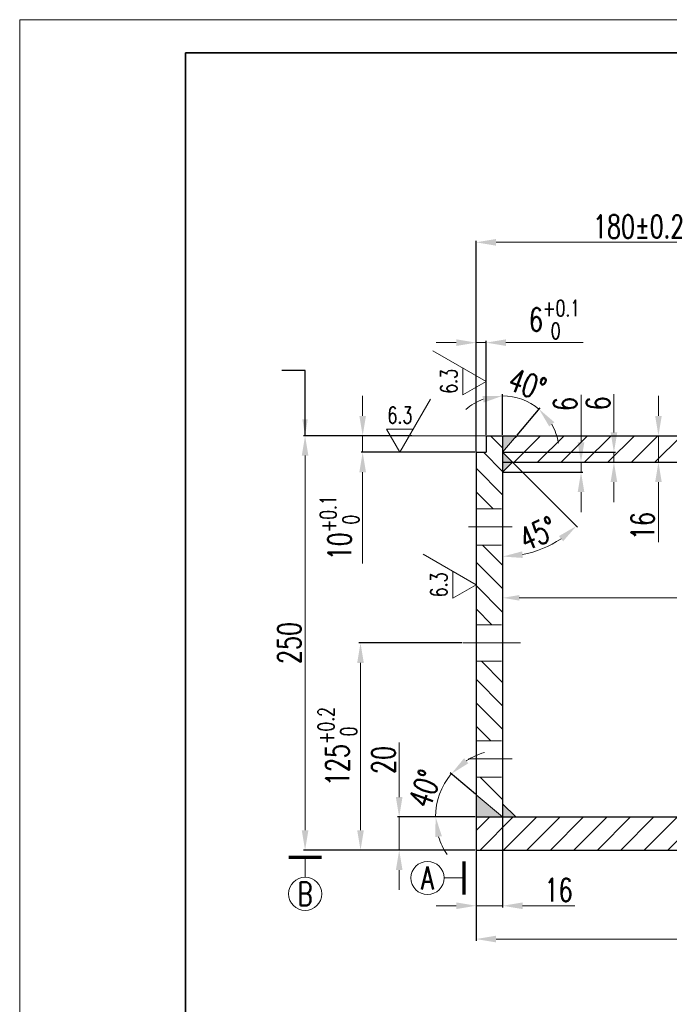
# Model space of a CAD drawing. Header units: millimetres. Extents: x -100 to 1580, y -20 to 1168.
# Tile 2 of 4: x -100 to 292, y 574 to 1168. Entities that reach past the tile are written whole.
import ezdxf
from ezdxf.enums import TextEntityAlignment as Align

# ---------------------------------------------------------------- set-up
doc = ezdxf.new("R2010")
doc.units = ezdxf.units.MM
doc.header["$LTSCALE"] = 1.2
doc.linetypes.add('CENTER', pattern=[50.8, 31.75, -6.35, 6.35, -6.35])
doc.linetypes.add('DASHED', pattern=[19.05, 12.7, -6.35])
for name, color, linetype, lineweight in [('3中心线层', 1, 'CENTER', 35), ('4虚线层', 6, 'DASHED', 35), ('5剖面线层', 2, 'Continuous', 15), ('7标注层', 4, 'Continuous', 15), ('YGJ波浪线', 3, 'Continuous', 15), ('YGJ粗实线', 7, 'Continuous', 35), ('YGJ细实线', 3, 'Continuous', 15), ('尺寸线', 4, 'Continuous', 15), ('粗实线', 7, 'Continuous', 30), ('细实线', 2, 'Continuous', 15)]:
    doc.layers.add(name, color=color, linetype=linetype, lineweight=lineweight)
doc.styles.add('HC_GBDIM', font='romans', dxfattribs={"width": 0.667, "bigfont": 'gbcbig'})
doc.styles.add('TH_GBDIM', font='romans.shx', dxfattribs={"width": 0.8, "bigfont": 'gbcbig.shx'})
doc.styles.add('标准', font='romans.shx', dxfattribs={"width": 0.7, "bigfont": 'hzdx.shx'})
doc.dimstyles.new('1比4', dxfattribs={"dimtxt": 14, "dimasz": 12, "dimexe": 1, "dimexo": 0.5, "dimgap": 2.5, "dimtad": 1, "dimdsep": 46, "dimtxsty": '标准', "dimcen": 0, "dimclrd": 256, "dimclrt": 256, "dimadec": 0, "dimazin": 0, "dimtfac": 1, "dimtmove": 0, "dimatfit": 0, "dimfxl": 1, "dimtolj": 1, "dimtzin": 0, "dimlwd": -1, "dimarcsym": 0})
doc.dimstyles.new('HC_GBDIM', dxfattribs={"dimtxt": 3.5, "dimasz": 2.5, "dimexe": 2, "dimexo": 0, "dimgap": 1.5, "dimtad": 1, "dimdec": 1, "dimzin": 0, "dimdsep": 46, "dimtxsty": 'HC_GBDIM', "dimcen": 2.5, "dimclrd": 3, "dimclre": 3, "dimclrt": 2, "dimadec": 0, "dimazin": 0, "dimtfac": 0.714286, "dimtdec": 1, "dimtmove": 0, "dimatfit": 3, "dimfxl": 1, "dimtzin": 0, "dimlwd": -1, "dimlwe": -1, "dimarcsym": 0})
doc.dimstyles.new('TH_GBDIM', dxfattribs={"dimscale": 4, "dimtxt": 3.5, "dimasz": 2.5, "dimexe": 2, "dimexo": 0, "dimgap": 1.5, "dimtad": 1, "dimdec": 1, "dimzin": 0, "dimdsep": 46, "dimtxsty": 'TH_GBDIM', "dimcen": 2.5, "dimadec": 0, "dimazin": 0, "dimtfac": 0.714286, "dimtdec": 1, "dimtmove": 0, "dimatfit": 3, "dimfxl": 1, "dimtolj": 1, "dimtzin": 0, "dimarcsym": 0})

# ---------------------------------------------------------------- blocks, each defined once
blk = doc.blocks.new('*U119')
at = {"layer": 'YGJ粗实线'}
for p in [(0, 0), (390, 287)]:
    blk.add_line(p, (0, 287), dxfattribs=at)
at = {"layer": 'YGJ细实线'}
for p, q in [((-25, -5), (-25, 292)), ((395, 292), (-25, 292)), ((-25, 292), (-25, 287))]:
    blk.add_line(p, q, dxfattribs=at)
blk = doc.blocks.new('*D445')
at = {"layer": '7标注层', "color": 0, "lineweight": -2, "ltscale": 7}
for p, q in [((175.13, 950.68), (175.13, 974.17)), ((181.13, 917.5), (181.13, 974.17))]:
    blk.add_line(p, q, dxfattribs=at)
at = {"layer": '7标注层', "ltscale": 7}
for p, q in [((163.13, 973.17), (151.13, 973.17)), ((181.13, 973.17), (175.13, 973.17)), ((193.13, 973.17), (239.72, 973.17))]:
    blk.add_line(p, q, dxfattribs=at)
at = {"layer": '7标注层'}
for points in [[(163.13, 971.17), (163.13, 975.17), (175.13, 973.17)], [(193.13, 975.17), (193.13, 971.17), (181.13, 973.17)]]:
    blk.add_solid(points, dxfattribs=at)
at = {"layer": '7标注层', "insert": (222.42, 987.11), "char_height": 14, "attachment_point": 5, "style": '标准'}
blk.add_mtext('\\A1;6{}{{\\H0.7x;{\\S+0.1^  0;}}{}}', dxfattribs=at)
blk = doc.blocks.new('*D351')
at = {"layer": '7标注层', "ltscale": 7}
for p, q in [((106.75, 929), (106.75, 941)), ((106.75, 917), (106.75, 907)), ((106.75, 895), (106.75, 840.02))]:
    blk.add_line(p, q, dxfattribs=at)
at = {"layer": '7标注层', "color": 0, "lineweight": -2, "ltscale": 7}
for p, q in [((134.9, 917), (105.75, 917)), ((174.63, 907), (105.75, 907))]:
    blk.add_line(p, q, dxfattribs=at)
at = {"layer": '7标注层'}
for points in [[(104.75, 929), (108.75, 929), (106.75, 917)], [(108.75, 895), (104.75, 895), (106.75, 907)]]:
    blk.add_solid(points, dxfattribs=at)
at = {"layer": '7标注层', "insert": (92.82, 861.51), "char_height": 14, "attachment_point": 5, "rotation": 90, "style": '标准'}
blk.add_mtext('\\A1;10{}{{\\H0.7x;{\\S+0.1^  0;}}{}}', dxfattribs=at)
blk = doc.blocks.new('*D352')
at = {"layer": '7标注层', "ltscale": 7}
for p, q in [((128.76, 699), (128.76, 731.87)), ((128.76, 667), (128.76, 687)), ((128.76, 655), (128.76, 643))]:
    blk.add_line(p, q, dxfattribs=at)
at = {"layer": '7标注层', "color": 0, "lineweight": -2, "ltscale": 7}
for p, q in [((174.63, 687), (127.76, 687)), ((174.63, 667), (127.76, 667))]:
    blk.add_line(p, q, dxfattribs=at)
at = {"layer": '7标注层'}
for points in [[(126.76, 699), (130.76, 699), (128.76, 687)], [(130.76, 655), (126.76, 655), (128.76, 667)]]:
    blk.add_solid(points, dxfattribs=at)
at = {"layer": '7标注层', "insert": (119.26, 721.44), "char_height": 14, "attachment_point": 5, "rotation": 90, "style": '标准'}
blk.add_mtext('\\A1;20{}{{\\H0.7x;}{}}', dxfattribs=at)
blk = doc.blocks.new('*D354')
at = {"layer": '7标注层', "color": 0, "lineweight": -2, "ltscale": 7}
for p, q in [((136.48, 917), (71.04, 917)), ((174.63, 667), (71.04, 667))]:
    blk.add_line(p, q, dxfattribs=at)
at = {"layer": '7标注层', "ltscale": 7}
blk.add_line((72.04, 679), (72.04, 905), dxfattribs=at)
at = {"layer": '7标注层'}
for points in [[(74.04, 905), (70.04, 905), (72.04, 917)], [(70.04, 679), (74.04, 679), (72.04, 667)]]:
    blk.add_solid(points, dxfattribs=at)
at = {"layer": '7标注层', "insert": (62.54, 792), "char_height": 14, "attachment_point": 5, "rotation": 90, "style": '标准'}
blk.add_mtext('\\A1;250{}{{\\H0.7x;}{}}', dxfattribs=at)
blk = doc.blocks.new('*D355')
at = {"layer": '7标注层', "color": 0, "lineweight": -2, "ltscale": 7}
for p, q in [((166.75, 792), (104.45, 792)), ((174.63, 667), (104.45, 667))]:
    blk.add_line(p, q, dxfattribs=at)
at = {"layer": '7标注层', "ltscale": 7}
blk.add_line((105.45, 679), (105.45, 780), dxfattribs=at)
at = {"layer": '7标注层'}
for points in [[(107.45, 780), (103.45, 780), (105.45, 792)], [(103.45, 679), (107.45, 679), (105.45, 667)]]:
    blk.add_solid(points, dxfattribs=at)
at = {"layer": '7标注层', "insert": (91.52, 729.5), "char_height": 14, "attachment_point": 5, "rotation": 90, "style": '标准'}
blk.add_mtext('\\A1;125{}{{\\H0.7x;{\\S+0.2^  0;}}{}}', dxfattribs=at)
blk = doc.blocks.new('*D357')
at = {"layer": '7标注层', "color": 0, "lineweight": -2, "ltscale": 7}
for p, q in [((175.13, 907.5), (175.13, 1034.69)), ((355.13, 917.5), (355.13, 1034.69))]:
    blk.add_line(p, q, dxfattribs=at)
at = {"layer": '7标注层', "ltscale": 7}
blk.add_line((187.13, 1033.69), (343.13, 1033.69), dxfattribs=at)
at = {"layer": '7标注层'}
for points in [[(187.13, 1035.69), (187.13, 1031.69), (175.13, 1033.69)], [(343.13, 1031.69), (343.13, 1035.69), (355.13, 1033.69)]]:
    blk.add_solid(points, dxfattribs=at)
at = {"layer": '7标注层', "insert": (273.05, 1043.19), "char_height": 14, "attachment_point": 5, "style": '标准'}
blk.add_mtext('\\A1;180{}{{\\H0.7x;{\\H1.4x;\\A1%%p0.2}}{}}', dxfattribs=at)
blk = doc.blocks.new('*D440')
at = {"layer": '7标注层', "color": 0, "lineweight": -2, "ltscale": 7}
for p, q in [((191.13, 686.5), (191.13, 632.45)), ((175.13, 666.5), (175.13, 632.45))]:
    blk.add_line(p, q, dxfattribs=at)
at = {"layer": '7标注层', "ltscale": 7}
for p, q in [((163.13, 633.45), (151.13, 633.45)), ((191.13, 633.45), (175.13, 633.45)), ((203.13, 633.45), (234.6, 633.45))]:
    blk.add_line(p, q, dxfattribs=at)
at = {"layer": '7标注层'}
for points in [[(163.13, 631.45), (163.13, 635.45), (175.13, 633.45)], [(203.13, 635.45), (203.13, 631.45), (191.13, 633.45)]]:
    blk.add_solid(points, dxfattribs=at)
at = {"layer": '7标注层', "insert": (224.86, 642.95), "char_height": 14, "attachment_point": 5, "style": '标准'}
blk.add_mtext('\\A1;16{}{{\\H0.7x;}{}}', dxfattribs=at)
blk = doc.blocks.new('*D444')
at = {"layer": '7标注层', "ltscale": 7}
for p, q in [((285.06, 929), (285.06, 941)), ((285.06, 917), (285.06, 901)), ((285.06, 889), (285.06, 852.84))]:
    blk.add_line(p, q, dxfattribs=at)
at = {"layer": '7标注层', "color": 0, "lineweight": -2, "ltscale": 7}
for p, q in [((273.54, 917), (286.06, 917)), ((273.54, 901), (286.06, 901))]:
    blk.add_line(p, q, dxfattribs=at)
at = {"layer": '7标注层'}
for points in [[(283.06, 929), (287.06, 929), (285.06, 917)], [(287.06, 889), (283.06, 889), (285.06, 901)]]:
    blk.add_solid(points, dxfattribs=at)
at = {"layer": '7标注层', "insert": (275.56, 862.57), "char_height": 14, "attachment_point": 5, "rotation": 90, "style": '标准'}
blk.add_mtext('\\A1;16{}{{\\H0.7x;}{}}', dxfattribs=at)
blk = doc.blocks.new('*D378')
at = {"layer": '7标注层', "color": 0, "lineweight": -2, "ltscale": 7}
for p, q in [((175.13, 666.5), (175.13, 612.37)), ((575.13, 666.5), (575.13, 612.37))]:
    blk.add_line(p, q, dxfattribs=at)
at = {"layer": '7标注层', "ltscale": 7}
blk.add_line((187.13, 613.37), (563.13, 613.37), dxfattribs=at)
at = {"layer": '7标注层'}
for points in [[(187.13, 615.37), (187.13, 611.37), (175.13, 613.37)], [(563.13, 611.37), (563.13, 615.37), (575.13, 613.37)]]:
    blk.add_solid(points, dxfattribs=at)
at = {"layer": '7标注层', "insert": (375.13, 622.87), "char_height": 14, "attachment_point": 5, "style": '标准'}
blk.add_mtext('\\A1;400', dxfattribs=at)
blk = doc.blocks.new('粗糙度')
at = {"layer": '尺寸线'}
for p, q in [((0, 0), (4.62, 8)), ((0, 0), (-2.02, 3.5)), ((-2.02, 3.5), (2.02, 3.5))]:
    blk.add_line(p, q, dxfattribs=at)
at = {"layer": '尺寸线', "lineweight": -3, "style": '标准', "width": 0.7}
blk.add_attdef('粗糙度', text='', height=2.5, dxfattribs=at).set_placement((0.01, 5.6), align=Align.MIDDLE)
blk = doc.blocks.new('*D439')
at = {"layer": '7标注层', "color": 0, "lineweight": -2, "ltscale": 7}
for p, q in [((174.75, 700.75), (159.42, 713.62)), ((174.63, 687), (149.73, 687))]:
    blk.add_line(p, q, dxfattribs=at)
at = {"layer": '7标注层', "ltscale": 7}
for start, end in [(105.83739, 122.9187), (140, 180), (197.0813, 214.16261)]:
    blk.add_arc((191.13, 687), 40.4, start, end, dxfattribs=at)
at = {"layer": '7标注层'}
for points in [[(167.85, 722.42), (170.5, 719.42), (160.18, 712.97)], [(154.49, 675.43), (150.53, 674.84), (150.73, 687)]]:
    blk.add_solid(points, dxfattribs=at)
at = {"layer": '7标注层', "insert": (144.24, 704.07), "char_height": 14, "attachment_point": 5, "rotation": 70, "style": '标准'}
blk.add_mtext('\\A1;40%%d', dxfattribs=at)
blk = doc.blocks.new('*D441')
at = {"layer": '7标注层', "color": 0, "lineweight": -2, "ltscale": 7}
for p, q in [((197.48, 900.65), (236.3, 861.83)), ((191.13, 894.5), (191.13, 843.12))]:
    blk.add_line(p, q, dxfattribs=at)
at = {"layer": '7标注层', "ltscale": 7}
blk.add_arc((191.13, 907), 62.88, 280.95068, 304.04932, dxfattribs=at)
at = {"layer": '7标注层'}
for points in [[(227.61, 853.36), (225.07, 856.45), (235.59, 862.54)], [(202.89, 847.26), (203.27, 843.28), (191.13, 844.12)]]:
    blk.add_solid(points, dxfattribs=at)
at = {"layer": '7标注层', "insert": (212.44, 858.06), "char_height": 14, "attachment_point": 5, "rotation": 23.52744, "style": '标准'}
blk.add_mtext('\\A1;45%%d', dxfattribs=at)
blk = doc.blocks.new('*D442')
at = {"layer": '7标注层', "ltscale": 7}
for p, q in [((238.38, 913), (238.38, 941.6)), ((238.38, 895), (238.38, 901)), ((238.38, 883), (238.38, 871))]:
    blk.add_line(p, q, dxfattribs=at)
at = {"layer": '7标注层', "color": 0, "lineweight": -2, "ltscale": 7}
for p, q in [((197.63, 901), (239.38, 901)), ((191.63, 895), (239.38, 895))]:
    blk.add_line(p, q, dxfattribs=at)
at = {"layer": '7标注层'}
for points in [[(236.38, 913), (240.38, 913), (238.38, 901)], [(240.38, 883), (236.38, 883), (238.38, 895)]]:
    blk.add_solid(points, dxfattribs=at)
at = {"layer": '7标注层', "insert": (228.88, 936.07), "char_height": 14, "attachment_point": 5, "rotation": 90, "style": '标准'}
blk.add_mtext('\\A1;6', dxfattribs=at)
blk = doc.blocks.new('*D443')
at = {"layer": '7标注层', "ltscale": 7}
for p, q in [((258.22, 919), (258.22, 942.07)), ((258.22, 901), (258.22, 907)), ((258.22, 889), (258.22, 877))]:
    blk.add_line(p, q, dxfattribs=at)
at = {"layer": '7标注层', "color": 0, "lineweight": -2, "ltscale": 7}
for p, q in [((191.63, 907), (259.22, 907)), ((197.63, 901), (259.22, 901))]:
    blk.add_line(p, q, dxfattribs=at)
at = {"layer": '7标注层'}
for points in [[(256.22, 919), (260.22, 919), (258.22, 907)], [(260.22, 889), (256.22, 889), (258.22, 901)]]:
    blk.add_solid(points, dxfattribs=at)
at = {"layer": '7标注层', "insert": (248.72, 936.54), "char_height": 14, "attachment_point": 5, "rotation": 90, "style": '标准'}
blk.add_mtext('\\A1;6', dxfattribs=at)
blk = doc.blocks.new('*D472')
at = {"layer": '7标注层', "color": 0, "lineweight": -2, "ltscale": 7}
for p, q in [((191.13, 917.5), (191.13, 942.1)), ((199.84, 917.39), (213.69, 933.89))]:
    blk.add_line(p, q, dxfattribs=at)
at = {"layer": '7标注层', "ltscale": 7}
for start, end in [(110.27363, 130.54725), (50, 90), (9.45275, 29.72637)]:
    blk.add_arc((191.13, 907), 34.09, start, end, dxfattribs=at)
at = {"layer": '7标注层'}
for points in [[(179.67, 937.01), (178.97, 940.95), (191.13, 941.1)], [(222.27, 925.19), (219.2, 922.63), (213.04, 933.12)]]:
    blk.add_solid(points, dxfattribs=at)
at = {"layer": '7标注层', "insert": (206.04, 947.97), "char_height": 14, "attachment_point": 5, "rotation": 340, "style": '标准'}
blk.add_mtext('\\A1;40%%d', dxfattribs=at)
blk = doc.blocks.new('*D503')
at = {"layer": 'YGJ细实线', "color": 3}
for p, q in [((750.13, 700.43), (773.51, 720.05)), ((750.13, 687), (785.54, 687))]:
    blk.add_line(p, q, dxfattribs=at)
for start, end in [(53.22962, 66.45924), (0, 40), (333.54076, 346.77038)]:
    blk.add_arc((734.13, 687), 43.41, start, end, dxfattribs=at)
for points in [[(758.97, 720.56), (761.26, 722.98), (767.38, 714.9)], [(778.04, 676.88), (774.73, 677.26), (777.54, 687)]]:
    blk.add_solid(points, dxfattribs=at)
at = {"layer": 'YGJ细实线', "color": 2, "insert": (787.13, 706.3), "char_height": 14, "attachment_point": 5, "rotation": 290, "style": '标准', "bg_fill": 3, "box_fill_scale": 1.1, "bg_fill_color": 256, "bg_fill_true_color": 13158600, "bg_fill_transparency": 0}
blk.add_mtext('40%%d', dxfattribs=at)
blk = doc.blocks.new('*D517')
at = {"layer": 'YGJ细实线', "color": 3}
for p, q in [((445.13, 901), (445.13, 811.21)), ((191.13, 873), (191.13, 811.21)), ((201.13, 819.21), (435.13, 819.21))]:
    blk.add_line(p, q, dxfattribs=at)
for points in [[(201.13, 820.88), (201.13, 817.55), (191.13, 819.21)], [(435.13, 817.55), (435.13, 820.88), (445.13, 819.21)]]:
    blk.add_solid(points, dxfattribs=at)
at = {"layer": 'YGJ细实线', "color": 2, "insert": (318.13, 832.21), "char_height": 14, "attachment_point": 5, "style": '标准', "bg_fill": 3, "box_fill_scale": 1.1, "bg_fill_color": 256, "bg_fill_true_color": 13158600, "bg_fill_transparency": 0}
blk.add_mtext('254', dxfattribs=at)

msp = doc.modelspace()

# ---------------------------------------------------------------- hatches: boundary and pattern name
at = {"layer": '5剖面线层', "ltscale": 7}
h = msp.add_hatch(dxfattribs=at)
h.set_pattern_fill('_U', color=256, scale=10, angle=315, style=0, pattern_type=0)
h.set_pattern_definition([(315, (-90.312, 31.427), (7.07107, 7.07107), [])])
h.paths.add_polyline_path([(191.131, 917.004), (181.131, 917.004), (181.131, 907.004), (175.131, 907.004), (175.131, 873.004), (191.131, 873.004)])
h.paths.add_polyline_path([(191.131, 851.004), (175.131, 851.004), (175.131, 803.004), (191.131, 803.004)])
h.paths.add_polyline_path([(191.131, 781.004), (175.131, 781.004), (175.131, 733.004), (191.131, 733.004)])
h.paths.add_polyline_path([(191.131, 711.004), (175.131, 711.004), (175.131, 700.43), (191.131, 687.004)])
h = msp.add_hatch(dxfattribs=at)
h.set_pattern_fill('_USER', color=2, scale=10, angle=45, style=0, pattern_type=0)
h.set_pattern_definition([(45, (-10, 0), (-7.07107, 7.07107), [])])
h.paths.add_polyline_path([(301.131, 901.004), (301.131, 917.004), (199.522, 917.004), (191.131, 907.004), (197.131, 901.004), (200.645, 901.004)])
h.paths.add_polyline_path([(309.131, 917.004), (309.131, 901.004), (320.131, 901.004), (320.131, 917.004)])
h.paths.add_polyline_path([(412.971, 917.004), (410.131, 917.004), (410.131, 901.004), (409.131, 901.004), (409.131, 917.004), (410.131, 917.004), (412.971, 917.004), (430.131, 917.004), (445.131, 917.004), (445.131, 913.757), (444.534, 914.004), (430.131, 914.004), (430.131, 917.004)])
h.paths.add_polyline_path([(401.131, 901.004), (401.131, 917.004), (390.131, 917.004), (390.131, 901.004)])
h.paths.add_polyline_path([(434.631, 901.004), (434.631, 911.704), (434.921, 913.704), (434.621, 914.004), (430.131, 914.004), (430.131, 917.004), (412.971, 917.004), (410.131, 917.004), (410.131, 901.004)])
h.paths.add_polyline_path([(440.341, 913.704), (440.631, 911.704), (440.631, 901.004), (445.131, 901.004), (445.131, 913.757), (444.534, 914.004), (440.641, 914.004)])
h.paths.add_polyline_path([(410.131, 917.004), (409.131, 917.004), (409.131, 901.004), (410.131, 901.004)], flags=16)
h.paths.add_polyline_path([(430.131, 917.004), (430.131, 914.004), (444.534, 914.004), (445.131, 913.757), (445.131, 917.004)], flags=16)
at = {"layer": 'YGJ细实线'}
h = msp.add_hatch(color=256, dxfattribs=at)
h.dxf.hatch_style = 1
h.paths.add_polyline_path([(191.131, 917.004), (191.131, 907.004), (199.522, 917.004)])
h = msp.add_hatch(color=256, dxfattribs=at)
h.dxf.hatch_style = 1
h.paths.add_polyline_path([(191.131, 901.004), (197.131, 901.004), (191.131, 907.004)])
h.paths.add_polyline_path([(191.131, 895.004), (197.131, 901.004), (191.131, 901.004)])
h = msp.add_hatch(color=256, dxfattribs=at)
h.dxf.hatch_style = 1
h.paths.add_polyline_path([(175.131, 700.43), (175.131, 687.004), (191.131, 687.004)])
h = msp.add_hatch(color=256, dxfattribs=at)
h.dxf.hatch_style = 1
h.paths.add_polyline_path([(191.131, 687.004), (199.131, 687.004), (191.131, 695.004)])
at = {"layer": '细实线', "ltscale": 7}
h = msp.add_hatch(dxfattribs=at)
h.set_pattern_fill('_U', color=256, scale=10, angle=45, style=0, pattern_type=0)
h.set_pattern_definition([(45, (-59.912, 47.743), (-7.07107, 7.07107), [])])
h.paths.add_polyline_path([(550.131, 667.004), (550.131, 685.004), (548.131, 687.004), (445.131, 687.004), (445.131, 667.004)])
h.paths.add_polyline_path([(705.131, 667.004), (705.131, 687.004), (602.131, 687.004), (600.131, 685.004), (600.131, 667.004)])
h.paths.add_polyline_path([(725.131, 687.004), (725.131, 667.004), (750.131, 667.004), (750.131, 687.004)])
h.paths.add_polyline_path([(387.131, 687.004), (387.131, 667.004), (425.131, 667.004), (425.131, 687.004)])
h.paths.add_polyline_path([(323.131, 667.004), (323.131, 687.004), (175.131, 687.004), (175.131, 667.004)])

# ---------------------------------------------------------------- linework, layer by layer
at = {"layer": '3中心线层', "lineweight": 15}
for p, q in [((170.46, 862.004), (196.967, 862.004)), ((167.25, 792.004), (201.844, 792.004)), ((170.46, 722.004), (196.967, 722.004))]:
    msp.add_line(p, q, dxfattribs=at)
at = {"layer": '4虚线层', "lineweight": 15}
for p, q in [((175.131, 873.004), (191.131, 873.004)), ((175.131, 851.004), (191.131, 851.004)), ((175.131, 803.004), (191.131, 803.004)), ((175.131, 781.004), (191.131, 781.004)), ((175.131, 733.004), (191.131, 733.004)), ((175.131, 711.004), (191.131, 711.004))]:
    msp.add_line(p, q, dxfattribs=at)
at = {"layer": '7标注层', "ltscale": 7}
msp.add_line((181.131, 917.004), (135.404, 917.004), dxfattribs=at)
at = {"layer": 'YGJ细实线'}
for p, q in [((191.131, 907.004), (199.522, 917.004)), ((197.131, 901.004), (191.131, 907.004)), ((191.131, 901.004), (191.131, 895.004)), ((191.131, 895.004), (197.131, 901.004)), ((191.131, 687.004), (175.131, 700.43)), ((199.131, 687.004), (191.131, 695.004))]:
    msp.add_line(p, q, dxfattribs=at)
at = {"layer": '粗实线', "ltscale": 7}
for p, q in [((181.131, 917.004), (255.003, 917.004)), ((181.131, 917.004), (181.131, 907.004)), ((191.131, 917.004), (191.131, 687.004)), ((255.003, 917.004), (445.131, 917.004)), ((175.131, 907.004), (175.131, 667.004)), ((175.131, 907.004), (181.131, 907.004)), ((191.131, 901.004), (445.131, 901.004)), ((175.131, 687.004), (255.003, 687.004)), ((255.003, 687.004), (750.131, 687.004)), ((175.131, 667.004), (255.003, 667.004)), ((255.003, 667.004), (750.131, 667.004))]:
    msp.add_line(p, q, dxfattribs=at)
at = {"layer": '细实线'}
for p, q in [((72.087, 662.59), (72.087, 650.604)), ((167.795, 650.216), (155.809, 650.216))]:
    msp.add_line(p, q, dxfattribs=at)
at = {"layer": '细实线', "const_width": 2}
for points in [[(62.087, 662.59), (62.087, 662.59), (82.086, 662.59)], [(167.795, 660.216), (167.795, 660.216), (167.795, 640.216)]]:
    msp.add_lwpolyline(points, dxfattribs=at)
at = {"layer": '细实线'}
for centre in [(145.809, 650.216), (72.087, 640.604)]:
    msp.add_circle(centre, 10, dxfattribs=at)

# ---------------------------------------------------------------- block references
at = {"layer": 'YGJ波浪线', "xscale": 4, "yscale": 4, "zscale": 4}
msp.add_blockref('*U119', (0, 0), dxfattribs=at)
at = {"layer": '尺寸线'}
ref = msp.add_blockref('粗糙度', (181.131, 949.802), dxfattribs=dict(at, xscale=4, yscale=4, zscale=4, rotation=90))
ref.add_attrib('粗糙度', '6.3', dxfattribs={"lineweight": -3, "height": 10, "rotation": 270, "style": '标准', "text_generation_flag": 6, "width": 0.7}).set_placement((158.718, 949.826), align=Align.MIDDLE)
ref = msp.add_blockref('粗糙度', (129.188, 907.004), dxfattribs=dict(at, xscale=4, yscale=4, zscale=4))
ref.add_attrib('粗糙度', '6.3', dxfattribs={"lineweight": -3, "height": 10, "rotation": 180, "style": '标准', "text_generation_flag": 6, "width": 0.7}).set_placement((129.212, 929.417), align=Align.MIDDLE)
ref = msp.add_blockref('粗糙度', (175.131, 827.004), dxfattribs=dict(at, xscale=4, yscale=4, zscale=4, rotation=90))
ref.add_attrib('粗糙度', '6.3', dxfattribs={"lineweight": -3, "height": 10, "rotation": 270, "style": '标准', "text_generation_flag": 6, "width": 0.7}).set_placement((152.718, 827.028), align=Align.MIDDLE)

# ---------------------------------------------------------------- texts
at = {"layer": '细实线', "style": '标准', "width": 0.7}
for s, p in [('A', (145.809, 650.216)), ('B', (72.087, 640.604))]:
    msp.add_text(s, height=14, dxfattribs=at).set_placement(p, align=Align.MIDDLE)

# ---------------------------------------------------------------- dimensions: what is measured, and where the dimension line sits
at = {"layer": '7标注层', "ltscale": 7}
for base, p1, p2, text, picture, middle in [((355.131, 1033.694), (175.131, 907.004), (355.131, 917.004), '<>{}{{\\H0.7x;{\\H1.4x;\\A1%%p0.2}}{}}', '*D357', (273.051, 1033.694)), ((175.131, 973.175), (181.131, 917.004), (175.131, 950.183), '6{}{{\\H0.7x;{\\S+0.1^  0;}}{}}', '*D445', (222.424, 973.175)), ((175.131, 633.447), (191.131, 687.004), (175.131, 667.004), '16{}{{\\H0.7x;}{}}', '*D440', (224.864, 633.447)), ((575.131, 613.372), (175.131, 667.004), (575.131, 667.004), '400', '*D378', (375.131, 613.372))]:
    dim = msp.add_linear_dim(base=base, p1=p1, p2=p2, text=text, dimstyle='1比4', override={"dimtxsty": '标准'}, dxfattribs=at)
    dim.commit()
    dim.dimension.update_dxf_attribs({"geometry": picture, "text_midpoint": middle, "dimtype": 160})
for base, line1, line2, picture, middle in [((206.431, 937.469), ((191.131, 917.004), (191.131, 687.004)), ((191.131, 907.004), (199.522, 917.004)), '*D472', (202.791, 939.039)), ((207.406, 846.265), ((197.131, 901.004), (191.131, 907.004)), ((191.131, 901.004), (191.131, 895.004)), '*D441', (216.232, 849.35)), ((155.027, 705.136), ((191.131, 687.004), (175.131, 700.43)), ((175.131, 687.004), (255.003, 687.004)), '*D439', (153.166, 700.822))]:
    dim = msp.add_angular_dim_2l(base=base, line1=line1, line2=line2, dimstyle='1比4', override={"dimtxsty": '标准'}, dxfattribs=at)
    dim.commit()
    dim.dimension.update_dxf_attribs({"geometry": picture, "text_midpoint": middle, "dimtype": 162})
dim = msp.add_linear_dim(base=(106.753, 907.004), p1=(135.404, 917.004), p2=(175.131, 907.004), angle=90, text='10{}{{\\H0.7x;{\\S+0.1^  0;}}{}}', dimstyle='1比4', dxfattribs=at)
dim.commit()
dim.dimension.update_dxf_attribs({"geometry": '*D351', "text_midpoint": (106.753, 861.511), "dimtype": 160})
for base, p1, p2, picture, middle in [((258.222, 907.004), (197.131, 901.004), (191.131, 907.004), '*D443', (258.222, 936.538)), ((238.378, 901.004), (191.131, 895.004), (197.131, 901.004), '*D442', (238.378, 936.071))]:
    dim = msp.add_linear_dim(base=base, p1=p1, p2=p2, angle=90, dimstyle='1比4', override={"dimtxsty": '标准'}, dxfattribs=at)
    dim.commit()
    dim.dimension.update_dxf_attribs({"geometry": picture, "text_midpoint": middle, "dimtype": 160})
for base, p1, p2, angle, text, picture, middle, dimtype in [((285.064, 901.004), (273.038, 917.004), (273.038, 901.004), 270, '16{}{{\\H0.7x;}{}}', '*D444', (285.064, 862.571), 161), ((72.037, 917.004), (175.131, 667.004), (136.975, 917.004), 90, '250{}{{\\H0.7x;}{}}', '*D354', (72.037, 792.004), 160), ((105.455, 792.004), (175.131, 667.004), (167.25, 792.004), 90, '125{}{{\\H0.7x;{\\S+0.2^  0;}}{}}', '*D355', (105.455, 729.504), 160), ((128.758, 687.004), (175.131, 667.004), (175.131, 687.004), 90, '20{}{{\\H0.7x;}{}}', '*D352', (128.758, 721.438), 160)]:
    dim = msp.add_linear_dim(base=base, p1=p1, p2=p2, angle=angle, text=text, dimstyle='1比4', override={"dimtxsty": '标准'}, dxfattribs=at)
    dim.commit()
    dim.dimension.update_dxf_attribs({"geometry": picture, "text_midpoint": middle, "dimtype": dimtype})

# ---------------------------------------------------------------- leaders
msp.add_leader([(72.013, 917.004), (72.013, 956.364), (58.013, 956.364)], dimstyle='TH_GBDIM', dxfattribs=at)

# ---------------------------------------------------------------- next in the draw order: dimensions: what is measured, and where the dimension line sits
at = {"layer": 'YGJ细实线'}
dim = msp.add_linear_dim(base=(445.131, 819.214), p1=(191.131, 873.004), p2=(445.131, 901.004), dimstyle='HC_GBDIM', override={"dimscale": 4, "dimzin": 8, "dimtxsty": '标准', "dimadec": 1, "dimazin": 2, "dimtfill": 1}, dxfattribs=at)
dim.commit()
dim.dimension.update_dxf_attribs({"geometry": '*D517', "text_midpoint": (318.131, 832.214)})
dim = msp.add_angular_dim_2l(base=(776.366, 697.014), line1=((255.003, 687.004), (750.131, 687.004)), line2=((734.131, 687.004), (750.131, 700.43)), dimstyle='HC_GBDIM', override={"dimscale": 4, "dimzin": 8, "dimtxsty": '标准', "dimadec": 1, "dimazin": 2, "dimtfill": 1}, dxfattribs=at)
dim.commit()
dim.dimension.update_dxf_attribs({"geometry": '*D503', "text_midpoint": (774.918, 701.85), "dimtype": 162})

doc.saveas('drawing.dxf')
